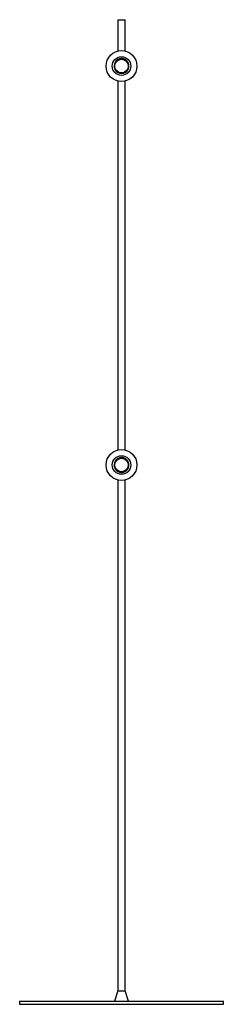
# Paper-space layout '_Normal a' of a CAD drawing. Header units: millimetres. Extents: x -165 to 165, y 0 to 1592.
import ezdxf

# ---------------------------------------------------------------- set-up
doc = ezdxf.new("R2010")
doc.units = ezdxf.units.MM

psp = doc.layouts.new('_Normal a')

# ---------------------------------------------------------------- linework, layer by layer
at = {"color": 7, "linetype": 'Continuous', "lineweight": 25}
for p, q in [((-5.7, 1592), (-5.7, 1541.3)), ((-5.7, 1592), (5.7, 1592)), ((5.7, 1541.3), (5.7, 1592)), ((-5.7, 1492.7), (-5.7, 896.3)), ((5.7, 896.3), (5.7, 1492.7)), ((-5.7, 847.7), (-5.7, 22)), ((5.7, 22), (5.7, 847.7)), ((-5.7, 22), (-11.2, 5)), ((-5.7, 22), (5.7, 22)), ((11.2, 5), (5.7, 22)), ((-165, 5), (-165, 0)), ((-165, 5), (165, 5)), ((-165, 0), (165, 0)), ((165, 0), (165, 5))]:
    psp.add_line(p, q, dxfattribs=at)
at = {"color": 7, "linetype": 'Continuous', "lineweight": 25, "flags": 128}
for points in [[(7.1, 1526.5), (6, 1527.4), (3.1, 1528.6), (0, 1529), (-3.1, 1528.6), (-6, 1527.4), (-8.5, 1525.5), (-10.4, 1523), (-11.6, 1520.1), (-12, 1517), (-11.6, 1513.9), (-10.4, 1511), (-8.5, 1508.5), (-6, 1506.6), (-3.1, 1505.4), (0, 1505), (3.1, 1505.4), (6, 1506.6), (8.5, 1508.5), (10.4, 1511), (11.6, 1513.9), (12, 1517), (12, 1517)], [(-12, 1517), (-11.8, 1514.9), (-11.4, 1513.4)], [(7.1, 881.5), (6, 882.4), (3.1, 883.6), (0, 884), (-3.1, 883.6), (-6, 882.4), (-8.5, 880.5), (-10.4, 878), (-11.6, 875.1), (-12, 872), (-11.6, 868.9), (-10.4, 866), (-8.5, 863.5), (-6, 861.6), (-3.1, 860.4), (0, 860), (3.1, 860.4), (6, 861.6), (8.5, 863.5), (10.4, 866), (11.6, 868.9), (12, 872), (12, 872)], [(-12, 872), (-11.8, 869.9), (-11.4, 868.4)]]:
    psp.add_lwpolyline(points, dxfattribs=at)
at = {"color": 7, "linetype": 'Continuous', "lineweight": 25}
for centre, radius in [((0, 1517), 25), ((0, 1517), 15), ((0, 1517), 11), ((0, 872), 25), ((0, 872), 15), ((0, 872), 11)]:
    psp.add_circle(centre, radius, dxfattribs=at)
for centre, start, end in [((0, 1517), 52.6069, 180), ((0, 1517), 0, 45), ((0, 872), 52.6069, 180), ((0, 872), 0, 45)]:
    psp.add_arc(centre, 12, start, end, dxfattribs=at)
for points, knots in [([(8.5, 1525.5), (8.1, 1525.8), (7.8, 1526.1), (7, 1526.7), (6.6, 1527), (5.8, 1527.4), (5.3, 1527.7), (4.5, 1528), (4, 1528.2), (2.6, 1528.6), (1.7, 1528.7), (0.2, 1528.8), (-0.3, 1528.8), (-1.2, 1528.7), (-1.7, 1528.6), (-2.6, 1528.4), (-3.1, 1528.3), (-4, 1528), (-4.4, 1527.8), (-5.7, 1527.2), (-6.5, 1526.7), (-8, 1525.4), (-8.7, 1524.7), (-9.5, 1523.5), (-9.8, 1523.1), (-10.2, 1522.3), (-10.4, 1521.8), (-10.6, 1521.4)], [0, 0, 0, 0, 0.0625, 0.0625, 0.125, 0.125, 0.1875, 0.1875, 0.25, 0.25, 0.375, 0.375, 0.4375, 0.4375, 0.5, 0.5, 0.5625, 0.5625, 0.625, 0.625, 0.75, 0.75, 0.875, 0.875, 0.9375, 0.9375, 1, 1, 1, 1]), ([(-10.6, 1521.4), (-10.9, 1520.7), (-11.1, 1520), (-11.4, 1518.5), (-11.5, 1517.7), (-11.5, 1516.3), (-11.4, 1515.5), (-11.1, 1514), (-10.9, 1513.3), (-10.3, 1511.9), (-9.9, 1511.3), (-9.1, 1510), (-8.6, 1509.4), (-7, 1507.8), (-5.8, 1507), (-4.4, 1506.4)], [0, 0, 0, 0, 0.125, 0.125, 0.25, 0.25, 0.375, 0.375, 0.5, 0.5, 0.625, 0.625, 0.75, 0.75, 1, 1, 1, 1]), ([(-4.4, 1506.4), (-3.9, 1506.2), (-3.5, 1506), (-2.6, 1505.8), (-2.1, 1505.7), (-1.2, 1505.5), (-0.7, 1505.5), (0.3, 1505.4), (0.8, 1505.4), (2.2, 1505.6), (3.1, 1505.7), (4.5, 1506.2), (5, 1506.4), (5.8, 1506.8), (6.2, 1507.1), (7, 1507.6), (7.4, 1507.9), (8.2, 1508.5), (8.5, 1508.8), (9.1, 1509.5), (9.5, 1509.9), (10, 1510.7), (10.3, 1511.1), (11, 1512.3), (11.3, 1513.2), (11.7, 1514.6), (11.8, 1515.1), (11.9, 1516), (12, 1516.5), (12, 1517)], [0, 0, 0, 0, 0.0625, 0.0625, 0.125, 0.125, 0.1875, 0.1875, 0.25, 0.25, 0.375, 0.375, 0.4375, 0.4375, 0.5, 0.5, 0.5625, 0.5625, 0.625, 0.625, 0.6875, 0.6875, 0.75, 0.75, 0.875, 0.875, 0.9375, 0.9375, 1, 1, 1, 1]), ([(-10.6, 876.4), (-10.9, 875.7), (-11.1, 875), (-11.4, 873.5), (-11.5, 872.7), (-11.5, 871.3), (-11.4, 870.5), (-11.1, 869), (-10.9, 868.3), (-10.3, 866.9), (-9.9, 866.3), (-9.1, 865), (-8.6, 864.4), (-7, 862.8), (-5.8, 862), (-4.4, 861.4)], [0, 0, 0, 0, 0.125, 0.125, 0.25, 0.25, 0.375, 0.375, 0.5, 0.5, 0.625, 0.625, 0.75, 0.75, 1, 1, 1, 1]), ([(8.5, 880.5), (8.1, 880.8), (7.8, 881.1), (7, 881.7), (6.6, 882), (5.8, 882.4), (5.3, 882.7), (4.5, 883), (4, 883.2), (2.6, 883.6), (1.7, 883.7), (0.2, 883.8), (-0.3, 883.8), (-1.2, 883.7), (-1.7, 883.6), (-2.6, 883.4), (-3.1, 883.3), (-4, 883), (-4.4, 882.8), (-5.7, 882.2), (-6.5, 881.7), (-8, 880.4), (-8.7, 879.7), (-9.5, 878.5), (-9.8, 878.1), (-10.2, 877.3), (-10.4, 876.8), (-10.6, 876.4)], [0, 0, 0, 0, 0.0625, 0.0625, 0.125, 0.125, 0.1875, 0.1875, 0.25, 0.25, 0.375, 0.375, 0.4375, 0.4375, 0.5, 0.5, 0.5625, 0.5625, 0.625, 0.625, 0.75, 0.75, 0.875, 0.875, 0.9375, 0.9375, 1, 1, 1, 1]), ([(-4.4, 861.4), (-3.9, 861.2), (-3.5, 861), (-2.6, 860.8), (-2.1, 860.7), (-1.2, 860.5), (-0.7, 860.5), (0.3, 860.4), (0.8, 860.4), (2.2, 860.6), (3.1, 860.7), (4.5, 861.2), (5, 861.4), (5.8, 861.8), (6.2, 862.1), (7, 862.6), (7.4, 862.9), (8.2, 863.5), (8.5, 863.8), (9.1, 864.5), (9.5, 864.9), (10, 865.7), (10.3, 866.1), (11, 867.3), (11.3, 868.2), (11.7, 869.6), (11.8, 870.1), (11.9, 871), (12, 871.5), (12, 872)], [0, 0, 0, 0, 0.0625, 0.0625, 0.125, 0.125, 0.1875, 0.1875, 0.25, 0.25, 0.375, 0.375, 0.4375, 0.4375, 0.5, 0.5, 0.5625, 0.5625, 0.625, 0.625, 0.6875, 0.6875, 0.75, 0.75, 0.875, 0.875, 0.9375, 0.9375, 1, 1, 1, 1])]:
    psp.add_open_spline(points, degree=3, knots=knots, dxfattribs=at)

doc.saveas('drawing.dxf')
